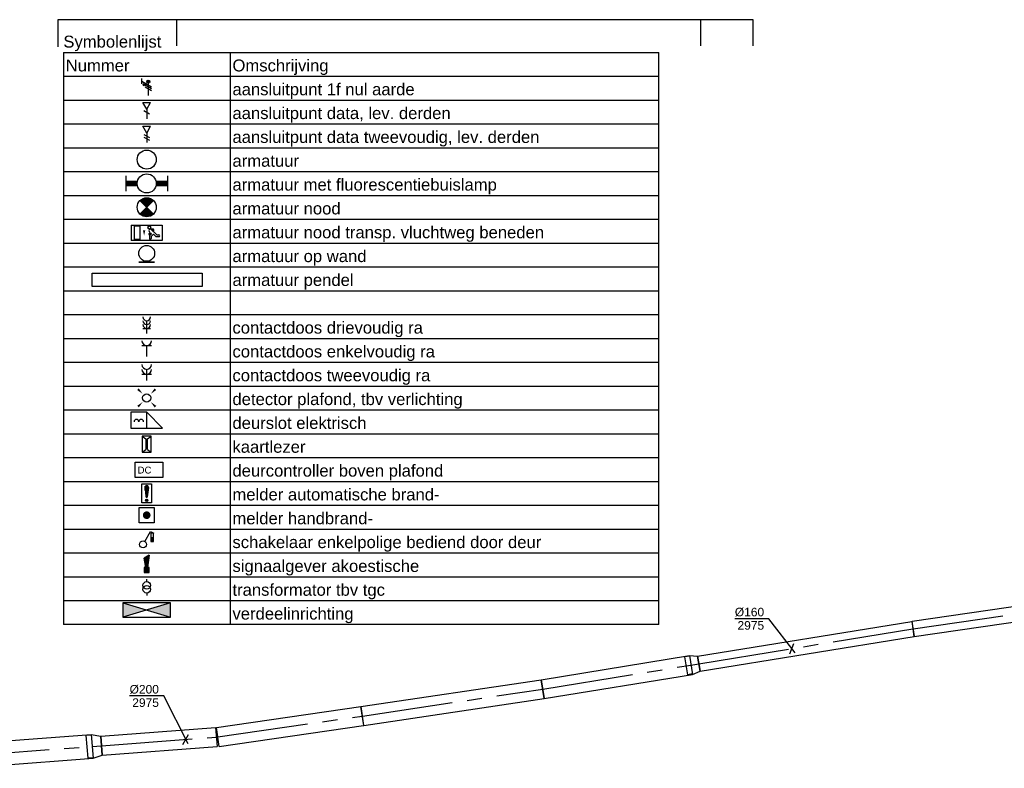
# Model space of a CAD drawing. Extents: x -238422 to 258194, y -34825 to 126331.
# Tile 157 of 239: x 26152 to 36488, y -9767 to -1915. Entities that reach past the tile are written whole.
import ezdxf
from ezdxf.enums import TextEntityAlignment as Align

# ---------------------------------------------------------------- set-up
doc = ezdxf.new("R2010")
doc.units = 0
doc.header["$LTSCALE"] = 50
doc.linetypes.add('CENTER2', pattern=[28.575, 19.05, -3.175, 3.175, -3.175])
doc.layers.get('0').update_dxf_attribs({"linetype": 'CONTINUOUS'})
for name, color, linetype in [('56WD', 4, 'CONTINUOUS'), ('EL$1----', 7, 'CONTINUOUS'), ('EL6522--', 3, 'CONTINUOUS'), ('EL6541--', 3, 'CONTINUOUS'), ('lMcht aanvoer bestaand', 1, 'CONTINUOUS'), ('lMcht aanvoer bestaand_PR', 1, 'CONTINUOUS'), ('lucht aanvoer bestaand', 8, 'CONTINUOUS'), ('lucht aanvoer bestaand_HL', 1, 'CONTINUOUS')]:
    doc.layers.add(name, color=color, linetype=linetype)
doc.styles.add('BURO-018', font='ARIAL.TTF', dxfattribs={"height": 90})
doc.styles.get("Standard").update_dxf_attribs({"font": 'ARIAL.TTF'})

# ---------------------------------------------------------------- blocks, each defined once
blk = doc.blocks.new('RENVOY1')
at = {"layer": 'EL6541--', "linetype": 'Continuous'}
for p, q in [((0, 5), (125, 5)), ((35, 5), (35, -115))]:
    blk.add_line(p, q, dxfattribs=at)
at = {"layer": 'EL6541--'}
for p, q in [((0, 5), (0, -115)), ((125, -115), (125, 5)), ((0, 0), (125, 0)), ((0, -5), (125, -5)), ((0, -10), (125, -10)), ((0, -15), (125, -15)), ((0, -20), (125, -20)), ((0, -25), (125, -25)), ((0, -30), (125, -30)), ((0, -35), (125, -35)), ((0, -40), (125, -40)), ((0, -45), (125, -45)), ((0, -50), (125, -50)), ((0, -55), (125, -55)), ((0, -60), (125, -60)), ((0, -65), (125, -65)), ((0, -70), (125, -70)), ((0, -75), (125, -75)), ((0, -80), (125, -80)), ((0, -85), (125, -85)), ((0, -90), (125, -90)), ((0, -95), (125, -95)), ((0, -100), (125, -100)), ((0, -105), (125, -105)), ((0, -110), (125, -110)), ((125, -115), (0, -115))]:
    blk.add_line(p, q, dxfattribs=at)
at = {"layer": 'EL6541--', "color": 7, "flags": 8}
for tag, p in [('TITEL', (0, 6)), ('KOLOM1', (0.5, 1)), ('KOLOM2', (35.5, 1))]:
    blk.add_attdef(tag, p, '', height=2.5, dxfattribs=at)
blk = doc.blocks.new('RENVOY1ROW')
at = {"layer": 'EL6541--', "color": 7, "flags": 8}
for p in [(0.5, 1), (35.5, 1)]:
    blk.add_attdef('TITEL', p, '', height=2.5, dxfattribs=at)
blk = doc.blocks.new('E00078')
at = {"color": 0, "linetype": 'Continuous'}
for p, q in [((-3, 6.48), (-3, 8.98)), ((-3, 7.73), (1.5, 5.13)), ((1.5, 4.13), (-1.5, 5.87)), ((1.5, 3.13), (-1.5, 4.87)), ((0, 7.5), (0, 1))]:
    blk.add_line(p, q, dxfattribs=at)
at = {"color": 0, "linetype": 'Continuous', "const_width": 0.5}
blk.add_lwpolyline([(-2.18, 6.12, 1), (-1.68, 6.12, 1)], format="xyb", close=True, dxfattribs=at)
at = {"color": 0, "const_width": 0.75}
blk.add_lwpolyline([(-0.38, 7.5, 1), (0.38, 7.5, 1)], format="xyb", close=True, dxfattribs=at)
at = {"color": 0, "linetype": 'Continuous'}
for centre, radius in [((-1.93, 6.12), 0.5), ((0, 7.5), 0.75)]:
    blk.add_circle(centre, radius, dxfattribs=at)
at = {"color": 0, "linetype": 'Continuous', "style": 'BURO-018'}
for tag, p in [('E_GKAST', (0, 14)), ('E_GROEP', (0, 11)), ('E_SGROEP', (4.5, 11))]:
    blk.add_attdef(tag, text='', height=1.8, dxfattribs=at).set_placement(p, align=Align.MIDDLE)
at = {"color": 0, "linetype": 'Continuous', "style": 'BURO-018', "flags": 1}
for tag, p in [('E_VERMCODE', (13, 11)), ('E_MATCODE', (0, 0))]:
    blk.add_attdef(tag, text='', height=1.8, dxfattribs=at).set_placement(p, align=Align.MIDDLE)
blk = doc.blocks.new('E00152')
at = {"color": 0, "linetype": 'Continuous'}
for p, q in [((-1.44, 7), (1.44, 7)), ((0, 4.5), (-1.44, 7)), ((-1, 4), (1, 2.85)), ((0, 4.5), (1.44, 7)), ((0, 4.5), (0, 1))]:
    blk.add_line(p, q, dxfattribs=at)
at = {"color": 7, "style": 'BURO-018'}
for tag, p in [('E_COMMENT1', (0, 12)), ('E_DCOM1', (0, 9))]:
    blk.add_attdef(tag, text='', height=1.8, dxfattribs=at).set_placement(p, align=Align.MIDDLE)
at = {"color": 0, "style": 'BURO-018'}
blk.add_attdef('E_TEXT1', text='', height=1.8, dxfattribs=at).set_placement((2.5, 6), align=Align.MIDDLE)
at = {"color": 0, "linetype": 'Continuous', "style": 'BURO-018', "flags": 1}
blk.add_attdef('E_MATCODE', text='', height=1.8, dxfattribs=at).set_placement((0, 0), align=Align.MIDDLE)
blk = doc.blocks.new('E00153')
at = {"color": 0, "linetype": 'Continuous'}
for p, q in [((-1.44, 7), (1.44, 7)), ((0, 4.5), (-1.44, 7)), ((-1, 4), (1, 2.85)), ((0, 4.5), (1.44, 7)), ((0, 4.5), (0, 1)), ((-1, 3), (1, 1.85))]:
    blk.add_line(p, q, dxfattribs=at)
at = {"color": 7, "style": 'BURO-018'}
for tag, p in [('E_COMMENT1', (-6, 12)), ('E_COMMENT2', (6, 12)), ('E_DCOM1', (-6, 9)), ('E_DCOM2', (6, 9))]:
    blk.add_attdef(tag, text='', height=1.8, dxfattribs=at).set_placement(p, align=Align.MIDDLE)
at = {"color": 0, "style": 'BURO-018'}
blk.add_attdef('E_TEXT1', text='', height=1.8, dxfattribs=at).set_placement((2.5, 6), align=Align.MIDDLE)
at = {"color": 0, "linetype": 'Continuous', "style": 'BURO-018', "flags": 1}
blk.add_attdef('E_MATCODE', text='', height=1.8, dxfattribs=at).set_placement((0, 0), align=Align.MIDDLE)
blk = doc.blocks.new('1115B3A')
at = {"color": 0, "linetype": 'Continuous'}
blk.add_circle((0, 0), 2.5, dxfattribs=at)
at = {"color": 0, "linetype": 'Continuous', "style": 'BURO-018'}
for tag, p in [('E_GKAST', (0, 8)), ('E_GROEP', (0, 5)), ('E_SGROEP', (4.5, 5)), ('E_ARMCODE', (0, 0)), ('E_SLET', (4.5, -1))]:
    blk.add_attdef(tag, text='', height=1.8, dxfattribs=at).set_placement(p, align=Align.MIDDLE)
blk = doc.blocks.new('1115B6549')
at = {"color": 0}
for p, q in [((-5.49, 2), (-5.49, -2)), ((5.49, 2), (5.49, -2))]:
    blk.add_line(p, q, dxfattribs=at)
at = {"color": 0, "linetype": 'Continuous'}
blk.add_circle((0, 0), 2.5, dxfattribs=at)
at = {"color": 0}
for points in [[(-2.5, 0.75), (-5.49, 0.75), (-2.5, -0.75), (-5.49, -0.75)], [(2.5, 0.75), (5.49, 0.75), (2.5, -0.75), (5.49, -0.75)]]:
    blk.add_solid(points, dxfattribs=at)
at = {"color": 0, "linetype": 'Continuous', "style": 'BURO-018'}
for tag, p in [('E_GKAST', (0, 8)), ('E_GROEP', (0, 5)), ('E_SGROEP', (4.5, 5)), ('E_ARMCODE', (0, 0)), ('E_SLET', (4.5, -3))]:
    blk.add_attdef(tag, text='', height=1.8, dxfattribs=at).set_placement(p, align=Align.MIDDLE)
blk = doc.blocks.new('E00018')
at = {"color": 0, "linetype": 'Continuous'}
for p, q in [((-1.77, -1.77), (1.77, 1.77)), ((1.77, -1.77), (-1.77, 1.77))]:
    blk.add_line(p, q, dxfattribs=at)
at = {"color": 0, "linetype": 'Continuous', "const_width": 2.5}
for points in [[(-0.88, 0.88, -0.198912), (0, 1.25, -0.198912), (0.88, 0.88, -1)], [(-0.88, -0.88, 0.198912), (0, -1.25, 0.198912), (0.88, -0.88, 1)]]:
    blk.add_lwpolyline(points, format="xyb", dxfattribs=at)
blk = doc.blocks.new('1115B3A-NO1')
at = {"color": 0, "linetype": 'Continuous'}
blk.add_circle((0, 0), 2.5, dxfattribs=at)
at = {"color": 0, "zscale": 50}
blk.add_blockref('E00018', (0, 0), dxfattribs=at)
at = {"color": 0, "linetype": 'Continuous', "style": 'BURO-018'}
for tag, p in [('E_GKAST', (0, 8)), ('E_GROEP', (0, 5)), ('E_SGROEP', (4.5, 5)), ('E_ARMCODE', (0, 0)), ('E_SLET', (4.5, -1))]:
    blk.add_attdef(tag, text='', height=1.8, dxfattribs=at).set_placement(p, align=Align.MIDDLE)
blk = doc.blocks.new('1115C2J')
at = {"color": 0, "linetype": 'Continuous'}
for p, q in [((-4.5, 5.5), (4.5, 5.5)), ((-4.5, 1), (-4.5, 5.5)), ((-2.68, 4.35), (-3.52, 4.35)), ((-2.88, 3.87), (-3.52, 3.87)), ((-1.27, 2.26), (-2.88, 3.87)), ((-1.94, 3.61), (-2.68, 4.35)), ((-1.94, 2.93), (-2.04, 2.83)), ((-1.24, 4.31), (-1.94, 3.61)), ((-1.37, 3.5), (-0.76, 4.11)), ((-1.23, 3.35), (-1.37, 3.5)), ((-1.24, 4.31), (-1.24, 4.91)), ((-0.87, 3.71), (-1.23, 3.35)), ((-0.65, 3.49), (-1.01, 3.13)), ((-0.71, 2.83), (-1.01, 3.13)), ((-0.76, 4.11), (-0.76, 4.91)), ((2, 5.15), (3.5, 5.15)), ((2, 1.35), (2, 5.15)), ((3.5, 5.15), (3.5, 1.35)), ((4.5, 1), (4.5, 5.5)), ((4.5, 1), (-4.5, 1)), ((-2.04, 2.83), (-2.04, 2.34)), ((-0.99, 2.14), (-1.84, 2.14)), ((-1.71, 2.7), (-1.72, 2.7)), ((-1.72, 2.7), (-1.72, 2.46)), ((-1.47, 2.46), (-1.72, 2.46)), ((2, 1.35), (3.5, 1.35))]:
    blk.add_line(p, q, dxfattribs=at)
blk.add_lwpolyline([(0.75, 4, 0, 0.7, 0), (0.75, 2.5, 0.7, 0.7, 0)], format="xyseb", dxfattribs=at)
blk.add_circle((-0.76, 1.75), 0.4, dxfattribs=at)
for centre, radius, start, end in [((-3.52, 4.11), 0.24, 90, 270), ((-1, 4.91), 0.24, 0, 180), ((-0.76, 3.6), 0.16, 315, 135), ((-1.84, 2.34), 0.2, 180, 270), ((-0.99, 2.54), 0.4, 225, 45)]:
    blk.add_arc(centre, radius, start, end, dxfattribs=at)
at = {"color": 0, "linetype": 'Continuous', "style": 'BURO-018'}
for tag, p in [('E_GKAST', (0, 15.17)), ('E_GROEP', (0, 12.17)), ('E_SGROEP', (4.5, 12.17)), ('E_ARMCODE', (0, 8))]:
    blk.add_attdef(tag, text='', height=1.8, dxfattribs=at).set_placement(p, align=Align.MIDDLE)
blk = doc.blocks.new('E00172')
at = {"color": 0, "linetype": 'Continuous', "const_width": 0.5}
blk.add_lwpolyline([(-2.5, 0.75), (2.5, 0.75)], dxfattribs=at)
at = {"color": 0, "linetype": 'Continuous'}
blk.add_circle((0, 3.5), 2.5, dxfattribs=at)
at = {"color": 0, "linetype": 'Continuous', "style": 'BURO-018'}
for tag, p in [('E_GKAST', (0, 11.5)), ('E_GROEP', (0, 8.5)), ('E_SGROEP', (4.5, 8.5)), ('E_ARMCODE', (0, 3.5)), ('E_SLET', (4.5, 2.5))]:
    blk.add_attdef(tag, text='', height=1.8, dxfattribs=at).set_placement(p, align=Align.MIDDLE)
blk = doc.blocks.new('E001611207146')
at = {"color": 0}
for p, q in [((-12.07, -1.46), (-12.07, 1.46)), ((-12.07, 1.46), (12.07, 1.46)), ((12.07, 1.46), (12.07, -1.46)), ((12.07, -1.46), (-12.07, -1.46))]:
    blk.add_line(p, q, dxfattribs=at)
at = {"color": 0, "linetype": 'Continuous', "style": 'BURO-018'}
for tag, p in [('E_GKAST', (0, 8)), ('E_GROEP', (0, 5)), ('E_SGROEP', (4.5, 5)), ('E_ARMCODE', (0, 0)), ('E_SLET', (4.5, -3))]:
    blk.add_attdef(tag, text='', height=1.8, dxfattribs=at).set_placement(p, align=Align.MIDDLE)
blk = doc.blocks.new('111304B')
at = {"color": 0, "linetype": 'Continuous'}
for p, q in [((0, 1), (0, 6)), ((-1.5, 3), (1.5, 3))]:
    blk.add_line(p, q, dxfattribs=at)
for centre in [(0, 7.5), (0, 6), (0, 4.5)]:
    blk.add_arc(centre, 1.5, 180, 0, dxfattribs=at)
at = {"color": 0, "linetype": 'Continuous', "style": 'BURO-018'}
for tag, p in [('E_GKAST', (0, 13)), ('E_GROEP', (0, 10)), ('E_SGROEP', (4.5, 10))]:
    blk.add_attdef(tag, text='', height=1.8, dxfattribs=at).set_placement(p, align=Align.MIDDLE)
at = {"color": 0, "linetype": 'Continuous', "style": 'BURO-018', "flags": 1}
for tag, p in [('E_VERMCODE', (13, 10)), ('E_MATCODE', (0, 0))]:
    blk.add_attdef(tag, text='', height=1.8, dxfattribs=at).set_placement(p, align=Align.MIDDLE)
blk = doc.blocks.new('111304')
at = {"color": 0, "linetype": 'Continuous'}
for p, q in [((-1.5, 4.5), (1.5, 4.5)), ((0, 1), (0, 4.5))]:
    blk.add_line(p, q, dxfattribs=at)
blk.add_arc((0, 6), 1.5, 180, 0, dxfattribs=at)
at = {"color": 0, "linetype": 'Continuous', "style": 'BURO-018'}
for tag, p in [('E_GKAST', (0, 11.5)), ('E_GROEP', (0, 8.5)), ('E_SGROEP', (4.5, 8.5))]:
    blk.add_attdef(tag, text='', height=1.8, dxfattribs=at).set_placement(p, align=Align.MIDDLE)
at = {"color": 0, "linetype": 'Continuous', "style": 'BURO-018', "flags": 1}
for tag, p in [('E_VERMCODE', (13, 8.5)), ('E_MATCODE', (0, 0))]:
    blk.add_attdef(tag, text='', height=1.8, dxfattribs=at).set_placement(p, align=Align.MIDDLE)
blk = doc.blocks.new('111304A')
at = {"color": 0, "linetype": 'Continuous'}
for p, q in [((0, 1), (0, 4.5)), ((-1.5, 3), (1.5, 3))]:
    blk.add_line(p, q, dxfattribs=at)
for centre in [(0, 6), (0, 4.5)]:
    blk.add_arc(centre, 1.5, 180, 0, dxfattribs=at)
at = {"color": 0, "linetype": 'Continuous', "style": 'BURO-018'}
for tag, p in [('E_GKAST', (0, 11.5)), ('E_GROEP', (0, 8.5)), ('E_SGROEP', (4.5, 8.5))]:
    blk.add_attdef(tag, text='', height=1.8, dxfattribs=at).set_placement(p, align=Align.MIDDLE)
at = {"color": 0, "linetype": 'Continuous', "style": 'BURO-018', "flags": 1}
for tag, p in [('E_VERMCODE', (13, 8.5)), ('E_MATCODE', (0, 0))]:
    blk.add_attdef(tag, text='', height=1.8, dxfattribs=at).set_placement(p, align=Align.MIDDLE)
blk = doc.blocks.new('E00411')
at = {"color": 0, "linetype": 'Continuous'}
blk.add_circle((0, 0), 1.25, dxfattribs=at)
for points in [[(-2.89, 2.4), (-2.4, 2.89), (-1.24, 1.24)], [(2.4, 2.89), (2.89, 2.4), (1.24, 1.24)], [(-2.4, -2.89), (-2.89, -2.4), (-1.24, -1.24)], [(2.89, -2.4), (2.4, -2.89), (1.24, -1.24)]]:
    blk.add_solid(points, dxfattribs=at)
at = {"color": 0, "linetype": 'Continuous', "style": 'BURO-018'}
for tag, p in [('E_SLET1', (0, 4.64)), ('E_GROEP', (0, 0)), ('E_GKAST', (0, 0))]:
    blk.add_attdef(tag, text='', height=1.8, dxfattribs=at).set_placement(p, align=Align.MIDDLE)
at = {"color": 0, "linetype": 'Continuous', "style": 'BURO-018', "flags": 1}
for tag in ['E_MATCODE', 'E_SGROEP']:
    blk.add_attdef(tag, text='', height=1.8, dxfattribs=at).set_placement((0, 0), align=Align.MIDDLE)
blk = doc.blocks.new('111604')
at = {"color": 0, "linetype": 'Continuous'}
for p, q in [((-5, 6), (-5, 1)), ((0, 6), (-5, 6)), ((0, 1), (0, 6)), ((0, 6), (5, 1)), ((-5, 1), (5, 1))]:
    blk.add_line(p, q, dxfattribs=at)
for centre in [(-3.25, 3), (-1.75, 3)]:
    blk.add_arc(centre, 0.75, 0, 180, dxfattribs=at)
at = {"color": 0, "linetype": 'Continuous', "style": 'BURO-018'}
blk.add_attdef('E_TEXT1', text='', height=1.8, dxfattribs=at).set_placement((0, 8.5), align=Align.MIDDLE)
at = {"color": 0, "linetype": 'Continuous', "style": 'BURO-018', "flags": 1}
blk.add_attdef('E_MATCODE', text='', height=1.8, dxfattribs=at).set_placement((0, 0), align=Align.MIDDLE)
blk = doc.blocks.new('E00517')
at = {"color": 0, "linetype": 'ByBlock'}
for p, q in [((-1.5, 6.5), (-0.3, 5.6)), ((1.5, 6.5), (-1.5, 6.5)), ((-1.5, 6.5), (-1.5, 1)), ((-0.3, 5.6), (-0.3, 1.9)), ((0.3, 5.6), (1.5, 6.5)), ((0.3, 1.9), (0.3, 5.6)), ((1.5, 1), (1.5, 6.5)), ((-1.5, 1), (-0.3, 1.9)), ((-1.5, 1), (1.5, 1)), ((0.3, 1.9), (1.5, 1))]:
    blk.add_line(p, q, dxfattribs=at)
at = {"color": 0, "linetype": 'ByBlock', "style": 'BURO-018'}
blk.add_attdef('E_TEXT1', text='', height=1.8, dxfattribs=at).set_placement((0, 9), align=Align.MIDDLE)
at = {"color": 0, "linetype": 'Continuous', "style": 'BURO-018', "flags": 1}
blk.add_attdef('E_MATCODE', (0, 0), '', height=1.8, dxfattribs=at)
blk = doc.blocks.new('*X32')
at = {"color": 0}
for p, q in [((159.4, 200.26), (159.4, 201.95)), ((159.6, 198.67), (159.6, 202.13)), ((159.8, 197.35), (159.8, 202.22)), ((160, 197.25), (160, 202.25)), ((160.2, 197.35), (160.2, 202.22)), ((160.4, 198.67), (160.4, 202.13)), ((160.6, 200.26), (160.6, 201.95)), ((159.6, 195.7), (159.6, 196.3)), ((159.8, 195.54), (159.8, 196.46)), ((160, 195.5), (160, 196.5)), ((160.2, 195.54), (160.2, 196.46)), ((160.4, 195.7), (160.4, 196.3))]:
    blk.add_line(p, q, dxfattribs=at)
blk = doc.blocks.new('1116A7')
at = {"color": 0, "linetype": 'Continuous'}
for p, q in [((-2, -4), (-2, 4)), ((-2, 4), (2, 4)), ((-0.74, 2.41), (-0.25, -1.53)), ((0.74, 2.41), (0.25, -1.53)), ((2, 4), (2, -4)), ((2, -4), (-2, -4))]:
    blk.add_line(p, q, dxfattribs=at)
blk.add_circle((0, -3), 0.5, dxfattribs=at)
for centre, radius, start, end in [((0, 2.5), 0.75, 352.8192, 187.1808), ((0, -1.5), 0.25, 187.1808, 352.8192)]:
    blk.add_arc(centre, radius, start, end, dxfattribs=at)
blk.add_blockref('*X32', (-160, -199), dxfattribs=at)
at = {"color": 0, "linetype": 'Continuous', "style": 'BURO-018'}
blk.add_attdef('E_TEXT1', text='', height=1.8, dxfattribs=at).set_placement((0, 6.5), align=Align.MIDDLE)
at = {"color": 0, "linetype": 'Continuous', "style": 'BURO-018', "flags": 1}
blk.add_attdef('E_MATCODE', (0, 0), '', height=1.8, dxfattribs=at)
blk = doc.blocks.new('E00124')
at = {"color": 0, "linetype": 'Continuous'}
for p, q in [((-2, 5), (2, 5)), ((-2, 1), (-2, 5)), ((2, 5), (2, 1)), ((2, 1), (-2, 1))]:
    blk.add_line(p, q, dxfattribs=at)
at = {"color": 0, "linetype": 'Continuous', "const_width": 1}
blk.add_lwpolyline([(-0.5, 3, 1), (0.5, 3, 1)], format="xyb", close=True, dxfattribs=at)
at = {"color": 0, "linetype": 'Continuous', "style": 'BURO-018'}
blk.add_attdef('E_TEXT1', text='', height=1.8, dxfattribs=at).set_placement((0, 7.5), align=Align.MIDDLE)
at = {"color": 0, "linetype": 'Continuous', "style": 'BURO-018', "flags": 1}
blk.add_attdef('E_MATCODE', (0, 0), '', height=1.8, dxfattribs=at)
blk = doc.blocks.new('E00115')
at = {"color": 0, "linetype": 'Continuous'}
for p, q in [((2.85, 6.3), (2.85, 3.3)), ((3.85, 6.3), (2.85, 6.3)), ((2.85, 4.8), (3.85, 4.8)), ((3.35, 6.3), (3.35, 6.65)), ((3.85, 3.3), (3.85, 6.3)), ((2.85, 3.3), (3.85, 3.3))]:
    blk.add_line(p, q, dxfattribs=at)
blk.add_solid([(2.85, 4.8), (3.85, 4.8), (2.85, 3.3), (3.85, 3.3)], dxfattribs=at)
blk = doc.blocks.new('1114A1-DB1')
at = {"color": 0, "linetype": 'Continuous'}
for p, q in [((0.62, 3.33), (2.74, 7)), ((2.74, 7), (3.95, 6.3))]:
    blk.add_line(p, q, dxfattribs=at)
blk.add_circle((0, 2.25), 1.25, dxfattribs=at)
at = {"color": 0, "zscale": 50}
blk.add_blockref('E00115', (0, 0), dxfattribs=at)
at = {"color": 0, "linetype": 'Continuous', "style": 'BURO-018'}
for tag, p in [('E_SLET1', (3.36, 9)), ('E_GROEP', (0, 0)), ('E_GKAST', (0, 0))]:
    blk.add_attdef(tag, text='', height=1.8, dxfattribs=at).set_placement(p, align=Align.MIDDLE)
at = {"color": 0, "linetype": 'Continuous', "style": 'BURO-018', "flags": 1}
for tag in ['E_MATCODE', 'E_SGROEP']:
    blk.add_attdef(tag, text='', height=1.8, dxfattribs=at).set_placement((0, 0), align=Align.MIDDLE)
blk = doc.blocks.new('E00028')
at = {"color": 0, "linetype": 'Continuous'}
for p, q in [((1.5, 11), (-1.5, 9.27)), ((-0.5, 4), (-1.5, 9.27)), ((1.5, 11), (0.5, 4)), ((-1.5, 4), (-1.5, 1)), ((1.5, 4), (-1.5, 4)), ((-1.5, 1), (1.5, 1)), ((1.5, 1), (1.5, 4))]:
    blk.add_line(p, q, dxfattribs=at)
for points in [[(-1.5, 9.27), (1.5, 11), (-0.5, 4), (0.5, 4)], [(-1.5, 4), (1.5, 4), (-1.5, 1), (1.5, 1)]]:
    blk.add_solid(points, dxfattribs=at)
at = {"color": 0, "linetype": 'Continuous', "style": 'BURO-018'}
blk.add_attdef('E_TEXT1', text='', height=1.8, dxfattribs=at).set_placement((0, 13.5), align=Align.MIDDLE)
at = {"color": 0, "linetype": 'Continuous', "style": 'BURO-018', "flags": 1}
blk.add_attdef('E_MATCODE', (0, 0), '', height=1.8, dxfattribs=at)
blk = doc.blocks.new('060901A')
at = {"color": 0, "linetype": 'Continuous'}
for p, q in [((0, 6.5), (0, 7.5)), ((0, 2), (0, 1))]:
    blk.add_line(p, q, dxfattribs=at)
for centre in [(0, 5), (0, 3.5)]:
    blk.add_circle(centre, 1.5, dxfattribs=at)
at = {"color": 0, "linetype": 'Continuous', "style": 'BURO-018'}
for tag, p in [('E_GKAST', (0, 13)), ('E_GROEP', (0, 10)), ('E_SGROEP', (4.5, 10))]:
    blk.add_attdef(tag, text='', height=1.8, dxfattribs=at).set_placement(p, align=Align.MIDDLE)
at = {"color": 0, "linetype": 'Continuous', "style": 'BURO-018', "flags": 1}
for tag, p in [('E_VERMCODE', (13, 10)), ('E_MATCODE', (0, 0))]:
    blk.add_attdef(tag, text='', height=1.8, dxfattribs=at).set_placement(p, align=Align.MIDDLE)
blk = doc.blocks.new('1116A4B')
at = {"color": 0, "linetype": 'Continuous'}
for p, q in [((-5, 4), (-5, 1)), ((5, 4), (-5, 4)), ((-5, 4), (5, 1)), ((5, 4), (-5, 1)), ((5, 1), (5, 4)), ((-5, 1), (5, 1))]:
    blk.add_line(p, q, dxfattribs=at)
for points in [[(-5, 4), (0, 2.5), (-5, 1)], [(5, 4), (0, 2.5), (5, 1)]]:
    blk.add_solid(points, dxfattribs=at)
at = {"color": 0, "linetype": 'Continuous', "style": 'BURO-018'}
for tag, p in [('E_GKAST', (0, 15)), ('E_GROEP', (0, 9)), ('E_SGROEP', (4.5, 9)), ('E_KAST', (0, 6))]:
    blk.add_attdef(tag, text='', height=1.8, dxfattribs=at).set_placement(p, align=Align.MIDDLE)
at = {"color": 0, "linetype": 'Continuous', "style": 'BURO-018', "flags": 1}
blk.add_attdef('E_MATCODE', text='', height=1.8, dxfattribs=at).set_placement((0, 0), align=Align.MIDDLE)
blk = doc.blocks.new('*U97')
at = {"color": 0, "ltscale": 10}
for p, q in [((0, 125, -2975), (1406, 125, -2975)), ((0, -125, -2975), (0, 125, -2975)), ((1406, 125, -2975), (1406, -125, -2975)), ((0, -125, -2975), (1406, -125, -2975))]:
    blk.add_line(p, q, dxfattribs=at)
at = {"layer": 'lucht aanvoer bestaand_HL', "linetype": 'CENTER2'}
blk.add_line((0, 0, -2975), (1406, 0, -2975), dxfattribs=at)
at = {"layer": 'lMcht aanvoer bestaand_PR', "color": 1, "style": 'BURO-018'}
blk.add_attdef('POSNR', text='', height=90, dxfattribs=at).set_placement((0, 0), align=Align.MIDDLE)
blk = doc.blocks.new('*U98')
at = {"color": 0, "ltscale": 10}
for p, q in [((0, 118.75, -2975), (-53, 118.75, -2975)), ((-53, -118.75, -2975), (-53, 118.75, -2975)), ((-53, -118.75, -2975), (-53, 118.75, -2975)), ((0, 125, -2975), (99.1, 100, -2975)), ((0, 125, -2975), (0, -125, -2975)), ((99.1, 100, -2975), (99.1, -100, -2975)), ((0, -125, -2975), (99.1, -100, -2975)), ((0, -118.75, -2975), (-53, -118.75, -2975))]:
    blk.add_line(p, q, dxfattribs=at)
at = {"layer": 'lucht aanvoer bestaand_HL', "linetype": 'CENTER2'}
blk.add_line((0, 0, -2975), (99.1, 0, -2975), dxfattribs=at)
for centre in [(0, 0, -2975), (99.1, 0, -2975)]:
    blk.add_circle(centre, 0.075, dxfattribs=at)
at = {"layer": 'lMcht aanvoer bestaand_PR', "color": 1, "style": 'BURO-018'}
blk.add_attdef('POSNR', text='', height=90, dxfattribs=at).set_placement((0, 0), align=Align.MIDDLE)
blk = doc.blocks.new('*U99')
at = {"color": 0, "ltscale": 10}
for p, q in [((0, 100, -2975), (1208, 100, -2975)), ((0, -100, -2975), (0, 100, -2975)), ((1208, 100, -2975), (1208, -100, -2975)), ((0, -100, -2975), (1208, -100, -2975))]:
    blk.add_line(p, q, dxfattribs=at)
at = {"layer": 'lucht aanvoer bestaand_HL', "linetype": 'CENTER2'}
blk.add_line((0, 0, -2975), (1208, 0, -2975), dxfattribs=at)
at = {"layer": 'lMcht aanvoer bestaand_PR', "color": 1, "style": 'BURO-018'}
blk.add_attdef('POSNR', text='', height=90, dxfattribs=at).set_placement((0, 0), align=Align.MIDDLE)
blk = doc.blocks.new('*U100')
at = {"color": 0, "ltscale": 10}
for p, q in [((0, 100, -2975), (1532, 100, -2975)), ((0, -100, -2975), (0, 100, -2975)), ((1532, 100, -2975), (1532, -100, -2975)), ((0, -100, -2975), (1532, -100, -2975))]:
    blk.add_line(p, q, dxfattribs=at)
at = {"layer": 'lucht aanvoer bestaand_HL', "linetype": 'CENTER2'}
blk.add_line((0, 0, -2975), (1532, 0, -2975), dxfattribs=at)
at = {"layer": 'lMcht aanvoer bestaand_PR', "color": 1, "style": 'BURO-018'}
blk.add_attdef('POSNR', text='', height=90, dxfattribs=at).set_placement((0, 0), align=Align.MIDDLE)
blk = doc.blocks.new('*U101')
at = {"color": 0, "ltscale": 10}
for p, q in [((0, 100, -2975), (1914, 100, -2975)), ((0, -100, -2975), (0, 100, -2975)), ((1914, 100, -2975), (1914, -100, -2975)), ((0, -100, -2975), (1914, -100, -2975))]:
    blk.add_line(p, q, dxfattribs=at)
at = {"layer": 'lucht aanvoer bestaand_HL', "linetype": 'CENTER2'}
blk.add_line((0, 0, -2975), (1914, 0, -2975), dxfattribs=at)
at = {"layer": 'lMcht aanvoer bestaand_PR', "color": 1, "style": 'BURO-018'}
blk.add_attdef('POSNR', text='', height=90, dxfattribs=at).set_placement((0, 0), align=Align.MIDDLE)
blk = doc.blocks.new('*U102')
at = {"color": 0, "ltscale": 10}
for p, q in [((0, 100, -2975), (1575, 100, -2975)), ((0, -100, -2975), (0, 100, -2975)), ((1575, 100, -2975), (1575, -100, -2975)), ((0, -100, -2975), (1575, -100, -2975))]:
    blk.add_line(p, q, dxfattribs=at)
at = {"layer": 'lucht aanvoer bestaand_HL', "linetype": 'CENTER2'}
blk.add_line((0, 0, -2975), (1575, 0, -2975), dxfattribs=at)
at = {"layer": 'lMcht aanvoer bestaand_PR', "color": 1, "style": 'BURO-018'}
blk.add_attdef('POSNR', text='', height=90, dxfattribs=at).set_placement((0, 0), align=Align.MIDDLE)
blk = doc.blocks.new('*U103')
at = {"color": 0, "ltscale": 10}
for p, q in [((0, 95, -2975), (-49.5, 95, -2975)), ((-49.5, -95, -2975), (-49.5, 95, -2975)), ((-49.5, -95, -2975), (-49.5, 95, -2975)), ((0, 100, -2975), (85.2, 80, -2975)), ((0, 100, -2975), (0, -100, -2975)), ((85.2, 80, -2975), (85.2, -80, -2975)), ((0, -95, -2975), (-49.5, -95, -2975)), ((0, -100, -2975), (85.2, -80, -2975))]:
    blk.add_line(p, q, dxfattribs=at)
at = {"layer": 'lucht aanvoer bestaand_HL', "linetype": 'CENTER2'}
blk.add_line((0, 0, -2975), (85.2, 0, -2975), dxfattribs=at)
for centre in [(0, 0, -2975), (85.2, 0, -2975)]:
    blk.add_circle(centre, 0.075, dxfattribs=at)
at = {"layer": 'lMcht aanvoer bestaand_PR', "color": 1, "style": 'BURO-018'}
blk.add_attdef('POSNR', text='', height=90, dxfattribs=at).set_placement((0, 0), align=Align.MIDDLE)
blk = doc.blocks.new('*U104')
at = {"color": 0, "ltscale": 10}
for p, q in [((0, 80, -2975), (2276, 80, -2975)), ((0, -80, -2975), (0, 80, -2975)), ((2276, 80, -2975), (2276, -80, -2975)), ((0, -80, -2975), (2276, -80, -2975))]:
    blk.add_line(p, q, dxfattribs=at)
at = {"layer": 'lucht aanvoer bestaand_HL', "linetype": 'CENTER2'}
blk.add_line((0, 0, -2975), (2276, 0, -2975), dxfattribs=at)
at = {"layer": 'lMcht aanvoer bestaand_PR', "color": 1, "style": 'BURO-018'}
blk.add_attdef('POSNR', text='', height=90, dxfattribs=at).set_placement((0, 0), align=Align.MIDDLE)
blk = doc.blocks.new('*U105')
at = {"color": 0, "ltscale": 10}
for p, q in [((0, 80, -2975), (3249, 80, -2975)), ((0, -80, -2975), (0, 80, -2975)), ((3249, 80, -2975), (3249, -80, -2975)), ((0, -80, -2975), (3249, -80, -2975))]:
    blk.add_line(p, q, dxfattribs=at)
at = {"layer": 'lucht aanvoer bestaand_HL', "linetype": 'CENTER2'}
blk.add_line((0, 0, -2975), (3249, 0, -2975), dxfattribs=at)
at = {"layer": 'lMcht aanvoer bestaand_PR', "color": 1, "style": 'BURO-018'}
blk.add_attdef('POSNR', text='', height=90, dxfattribs=at).set_placement((0, 0), align=Align.MIDDLE)
blk = doc.blocks.new('*U111')
at = {"layer": 'lMcht aanvoer bestaand', "color": 0, "ltscale": 10}
for p, q in [((-231, 456), (-589, 456)), ((24, -48), (-231, 456)), ((-30, -52), (30, 52))]:
    blk.add_line(p, q, dxfattribs=at)
at = {"layer": 'lMcht aanvoer bestaand', "color": 0, "style": 'BURO-018'}
for s, p in [('%%c200', (-589, 481)), ('2975', (-561, 341))]:
    blk.add_text(s, height=90, dxfattribs=at).set_placement(p)
blk = doc.blocks.new('*U112')
at = {"layer": 'lMcht aanvoer bestaand', "color": 0, "ltscale": 10}
for p, q in [((-243, 313), (-600, 313)), ((35, -45), (-243, 313)), ((-21, -54), (21, 54))]:
    blk.add_line(p, q, dxfattribs=at)
at = {"layer": 'lMcht aanvoer bestaand', "color": 0, "style": 'BURO-018'}
for s, p in [('%%c160', (-600, 338)), ('2975', (-572, 198))]:
    blk.add_text(s, height=90, dxfattribs=at).set_placement(p)

msp = doc.modelspace()

# ---------------------------------------------------------------- linework, layer by layer
at = {"layer": '56WD', "color": 1}
for p, q in [((33852.58478, -1916.50278), (26553.90481, -1916.50278)), ((26553.90481, -1916.50278), (26553.90481, -2197.74187)), ((27802.58478, -2188.01631), (27802.58478, -1914.5949)), ((33302.58478, -2188.01631), (33302.58478, -1921.9417)), ((33852.58478, -2188.01631), (33852.58478, -1916.50278))]:
    msp.add_line(p, q, dxfattribs=at)
at = {"layer": 'EL6522--'}
msp.add_lwpolyline([(27364.89381, -6554.83255), (27656.0841, -6554.83255), (27656.0841, -6716.90603), (27364.89381, -6716.90603)], close=True, dxfattribs=at)

# ---------------------------------------------------------------- block references
at = {"layer": 'EL$1----', "color": 3}
for name, p, xscale, yscale in [('E00078', (27502.5263, -2732.03323), 22.26662978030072, 22.26662978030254), ('E00152', (27485.82633, -2982.03323), 28.57142857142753, 28.57142857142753), ('E00153', (27485.82633, -3232.03323), 28.57142857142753, 28.57142857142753), ('1115B3A', (27485.82633, -3382.03323), 40, 40), ('1115B6549', (27485.82633, -3632.03323), 40, 40), ('1115B3A-NO1', (27485.82633, -3882.03323), 40, 40), ('E00172', (27485.82633, -4482.03323), 33.33333333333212, 33.33333333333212), ('111304B', (27485.82633, -5232.03323), 26.66666666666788, 26.66666666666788), ('111304', (27485.82633, -5482.03323), 33.33333333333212, 33.33333333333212), ('111304A', (27485.82633, -5732.03323), 33.33333333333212, 33.33333333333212), ('E00411', (27485.82633, -5882.03323), 34.58166456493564, 34.58166456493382), ('111604', (27485.82633, -6232.03323), 33.33333333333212, 33.33333333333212), ('E00517', (27485.82633, -6482.03323), 30.76923076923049, 30.76923076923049), ('1116A7', (27485.82633, -6882.03323), 25, 25), ('E00124', (27485.82633, -7232.03323), 40, 40), ('1114A1-DB1', (27447.18562, -7482.03323), 28.57142857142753, 28.57142857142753), ('E00028', (27485.82633, -7732.03323), 18.18181818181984, 18.18181818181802), ('060901A', (27485.82633, -7982.03323), 26.66666666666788, 26.66666666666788), ('1116A4B', (27485.82633, -8232.03323), 50, 50)]:
    msp.add_blockref(name, p, dxfattribs=dict(at, xscale=xscale, yscale=yscale))
at = {"layer": 'EL$1----', "color": 3, "xscale": 36.36363636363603, "yscale": 36.36363636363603, "rotation": 180}
msp.add_blockref('1115C2J', (27485.82633, -4032.03323), dxfattribs=at)
at = {"layer": 'EL$1----', "color": 3, "xscale": 47.84589892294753, "yscale": 47.84589892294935, "zscale": 0.7}
msp.add_blockref('E001611207146', (27489.97052, -4642.32405), dxfattribs=at)
at = {"layer": 'EL6541--', "xscale": 50, "yscale": 50, "zscale": 50}
msp.add_blockref('RENVOY1', (26610.82633, -2507.03323), dxfattribs=at).add_auto_attribs({'TITEL': 'Symbolenlijst', 'KOLOM1': 'Nummer', 'KOLOM2': 'Omschrijving'})
at = {"layer": 'EL6541--'}
ref = msp.add_blockref('RENVOY1ROW', (26610.82633, -2757.03323), dxfattribs=dict(at, xscale=50, yscale=50))
ref.add_attrib('Kolom2', 'aansluitpunt 1f nul aarde', (28385.82633, -2707.03323), dxfattribs={"color": 7, "height": 125})
ref = msp.add_blockref('RENVOY1ROW', (26610.82633, -3007.03323), dxfattribs=dict(at, xscale=50, yscale=50))
ref.add_attrib('Kolom2', 'aansluitpunt data, lev. derden', (28385.82633, -2957.03323), dxfattribs={"color": 7, "height": 125})
ref = msp.add_blockref('RENVOY1ROW', (26610.82633, -3257.03323), dxfattribs=dict(at, xscale=50, yscale=50))
ref.add_attrib('Kolom2', 'aansluitpunt data tweevoudig, lev. derden', (28385.82633, -3207.03323), dxfattribs={"color": 7, "height": 125})
ref = msp.add_blockref('RENVOY1ROW', (26610.82633, -3507.03323), dxfattribs=dict(at, xscale=50, yscale=50))
ref.add_attrib('Kolom2', 'armatuur', (28385.82633, -3457.03323), dxfattribs={"color": 7, "height": 125})
ref = msp.add_blockref('RENVOY1ROW', (26610.82633, -3757.03323), dxfattribs=dict(at, xscale=50, yscale=50))
ref.add_attrib('Kolom2', 'armatuur met fluorescentiebuislamp', (28385.82633, -3707.03323), dxfattribs={"color": 7, "height": 125})
ref = msp.add_blockref('RENVOY1ROW', (26610.82633, -4007.03323), dxfattribs=dict(at, xscale=50, yscale=50))
ref.add_attrib('Kolom2', 'armatuur nood', (28385.82633, -3957.03323), dxfattribs={"color": 7, "height": 125})
ref = msp.add_blockref('RENVOY1ROW', (26610.82633, -4257.03323), dxfattribs=dict(at, xscale=50, yscale=50))
ref.add_attrib('Kolom2', 'armatuur nood transp. vluchtweg beneden', (28385.82633, -4207.03323), dxfattribs={"color": 7, "height": 125})
ref = msp.add_blockref('RENVOY1ROW', (26610.82633, -4507.03323), dxfattribs=dict(at, xscale=50, yscale=50))
ref.add_attrib('Kolom2', 'armatuur op wand', (28385.82633, -4457.03323), dxfattribs={"color": 7, "height": 125})
ref = msp.add_blockref('RENVOY1ROW', (26610.82633, -4757.03323), dxfattribs=dict(at, xscale=50, yscale=50))
ref.add_attrib('Kolom2', 'armatuur pendel', (28385.82633, -4707.03323), dxfattribs={"color": 7, "height": 125})
ref = msp.add_blockref('RENVOY1ROW', (26610.82633, -5257.03323), dxfattribs=dict(at, xscale=50, yscale=50))
ref.add_attrib('Kolom2', 'contactdoos drievoudig ra', (28385.82633, -5207.03323), dxfattribs={"color": 7, "height": 125})
ref = msp.add_blockref('RENVOY1ROW', (26610.82633, -5507.03323), dxfattribs=dict(at, xscale=50, yscale=50))
ref.add_attrib('Kolom2', 'contactdoos enkelvoudig ra', (28385.82633, -5457.03323), dxfattribs={"color": 7, "height": 125})
ref = msp.add_blockref('RENVOY1ROW', (26610.82633, -5757.03323), dxfattribs=dict(at, xscale=50, yscale=50))
ref.add_attrib('Kolom2', 'contactdoos tweevoudig ra', (28385.82633, -5707.03323), dxfattribs={"color": 7, "height": 125})
ref = msp.add_blockref('RENVOY1ROW', (26610.82633, -6007.03323), dxfattribs=dict(at, xscale=50, yscale=50))
ref.add_attrib('Kolom2', 'detector plafond, tbv verlichting', (28385.82633, -5957.03323), dxfattribs={"color": 7, "height": 125})
ref = msp.add_blockref('RENVOY1ROW', (26610.82633, -6257.03323), dxfattribs=dict(at, xscale=50, yscale=50))
ref.add_attrib('Kolom2', 'deurslot elektrisch', (28385.82633, -6207.03323), dxfattribs={"color": 7, "height": 125})
ref = msp.add_blockref('RENVOY1ROW', (26610.82633, -6507.03323), dxfattribs=dict(at, xscale=50, yscale=50))
ref.add_attrib('Kolom2', 'kaartlezer', (28385.82633, -6457.03323), dxfattribs={"color": 7, "height": 125})
ref = msp.add_blockref('RENVOY1ROW', (26610.82633, -6757.03323), dxfattribs=dict(at, xscale=50, yscale=50))
ref.add_attrib('Kolom2', 'deurcontroller boven plafond', (28385.82633, -6707.03323), dxfattribs={"color": 7, "height": 125})
ref = msp.add_blockref('RENVOY1ROW', (26610.82633, -7007.03323), dxfattribs=dict(at, xscale=50, yscale=50))
ref.add_attrib('Kolom2', 'melder automatische brand-', (28385.82633, -6957.03323), dxfattribs={"color": 7, "height": 125})
ref = msp.add_blockref('RENVOY1ROW', (26610.82633, -7257.03323), dxfattribs=dict(at, xscale=50, yscale=50))
ref.add_attrib('Kolom2', 'melder handbrand-', (28385.82633, -7207.03323), dxfattribs={"color": 7, "height": 125})
ref = msp.add_blockref('RENVOY1ROW', (26610.82633, -7507.03323), dxfattribs=dict(at, xscale=50, yscale=50))
ref.add_attrib('Kolom2', 'schakelaar enkelpolige bediend door deur', (28385.82633, -7457.03323), dxfattribs={"color": 7, "height": 125})
ref = msp.add_blockref('RENVOY1ROW', (26610.82633, -7757.03323), dxfattribs=dict(at, xscale=50, yscale=50))
ref.add_attrib('Kolom2', 'signaalgever akoestische', (28385.82633, -7707.03323), dxfattribs={"color": 7, "height": 125})
ref = msp.add_blockref('RENVOY1ROW', (26610.82633, -8007.03323), dxfattribs=dict(at, xscale=50, yscale=50))
ref.add_attrib('Kolom2', 'transformator tbv tgc', (28385.82633, -7957.03323), dxfattribs={"color": 7, "height": 125})
ref = msp.add_blockref('RENVOY1ROW', (26610.82633, -8257.03323), dxfattribs=dict(at, xscale=50, yscale=50))
ref.add_attrib('Kolom2', 'verdeelinrichting', (28385.82633, -8207.03323), dxfattribs={"color": 7, "height": 125})
at = {"layer": 'lMcht aanvoer bestaand'}
for name, p in [('*U112', (34259.3522, -8511.02086, 2975)), ('*U111', (27895.25003, -9463.98046, 2975))]:
    msp.add_blockref(name, p, dxfattribs=at)
at = {"layer": 'lucht aanvoer bestaand', "color": 4}
for name, p, rotation in [('*U105', (35531.2264, -8304.32545, 2975), 8.265739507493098), ('*U104', (33282.03229, -8669.8285, 2975), 9.229495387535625), ('*U103', (33197.93531, -8683.49367, 2975), 9.229495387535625), ('*U102', (31643.56503, -8936.06796, 2975), 9.229495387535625), ('*U101', (29749.23902, -9218.79522, 2975), 8.488481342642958), ('*U100', (28231.37098, -9438.35788, 2975), 8.230565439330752), ('*U99', (27012.37148, -9530.00001, 2975), 4.27648239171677), ('*U97', (25511.47058, -9642.23379, 2975), 4.27648239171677), ('*U98', (26913.54739, -9537.38983, 2975), 4.27648239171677)]:
    msp.add_blockref(name, p, dxfattribs=dict(at, rotation=rotation))

# ---------------------------------------------------------------- texts
at = {"layer": 'EL6522--', "color": 1, "style": 'BURO-018'}
msp.add_text('DC', height=72, dxfattribs=at).set_placement((27390.27689, -6674.90167))

doc.saveas('drawing.dxf')
